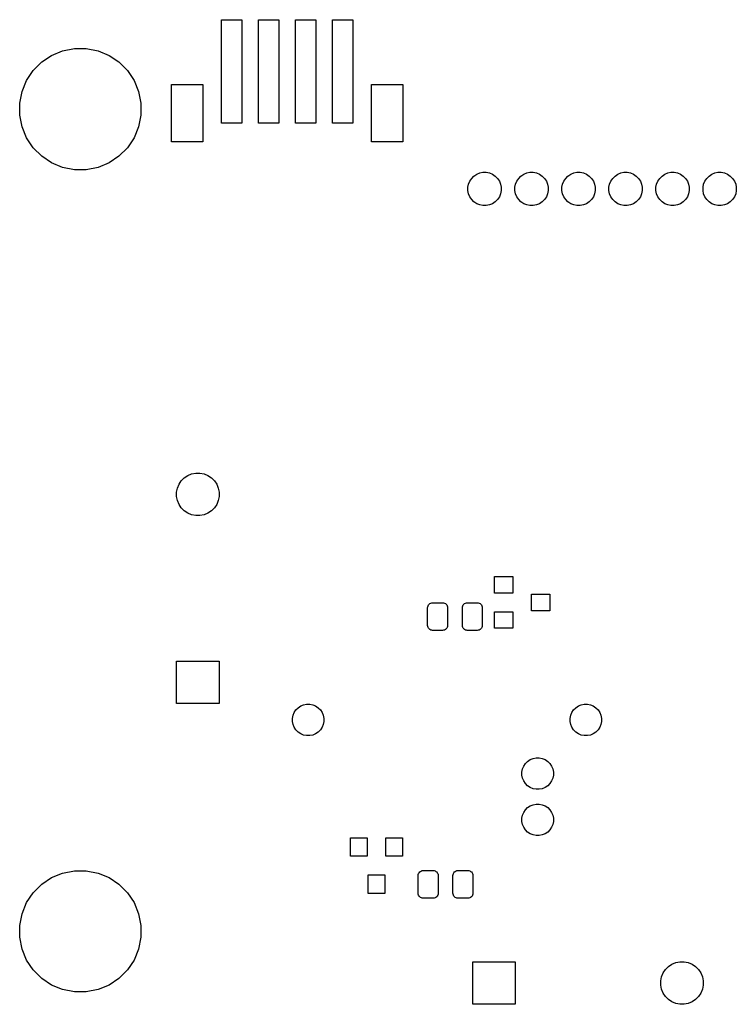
# Model space of a CAD drawing. Extents: x -0.28 to 2.63, y -2.16 to -0.06.
# Tile 1 of 3: x -0.28 to 1.25, y -2.16 to -0.06. Entities that reach past the tile are written whole.
import ezdxf

# ---------------------------------------------------------------- set-up
doc = ezdxf.new("R2010")
doc.units = 0
doc.header["$MEASUREMENT"] = 0
doc.layers.add('BLACK', color=7, linetype='CONTINUOUS')

msp = doc.modelspace()

# ---------------------------------------------------------------- linework, layer by layer
at = {"layer": 'BLACK', "linetype": 'CONTINUOUS'}
for p, q in [((0.1502, -0.2802), (0.1502, -0.0598)), ((0.1502, -0.0598), (0.1935, -0.0598)), ((0.1935, -0.0598), (0.1935, -0.2802)), ((0.229, -0.2802), (0.229, -0.0598)), ((0.229, -0.0598), (0.2723, -0.0598)), ((0.2723, -0.0598), (0.2723, -0.2802)), ((0.3077, -0.2802), (0.3077, -0.0598)), ((0.3077, -0.0598), (0.351, -0.0598)), ((0.351, -0.0598), (0.351, -0.2802)), ((0.3865, -0.2802), (0.3865, -0.0598)), ((0.3865, -0.0598), (0.4298, -0.0598)), ((0.4298, -0.0598), (0.4298, -0.2802)), ((-0.1876, -0.126), (-0.1627, -0.121)), ((-0.1627, -0.121), (-0.1373, -0.121)), ((-0.1373, -0.121), (-0.1124, -0.126)), ((-0.2322, -0.1498), (-0.2111, -0.1357)), ((-0.2111, -0.1357), (-0.1876, -0.126)), ((-0.1124, -0.126), (-0.0889, -0.1357)), ((-0.0889, -0.1357), (-0.0678, -0.1498)), ((-0.2502, -0.1678), (-0.2322, -0.1498)), ((-0.0678, -0.1498), (-0.0498, -0.1678)), ((-0.2643, -0.1889), (-0.2502, -0.1678)), ((-0.0498, -0.1678), (-0.0357, -0.1889)), ((-0.274, -0.2124), (-0.2643, -0.1889)), ((-0.0357, -0.1889), (-0.026, -0.2124)), ((0.0439, -0.3196), (0.0439, -0.1976)), ((0.0439, -0.1976), (0.1109, -0.1976)), ((0.1109, -0.1976), (0.1109, -0.3196)), ((0.4691, -0.3196), (0.4691, -0.1976)), ((0.4691, -0.1976), (0.5361, -0.1976)), ((0.5361, -0.1976), (0.5361, -0.3196)), ((-0.279, -0.2373), (-0.274, -0.2124)), ((-0.026, -0.2124), (-0.021, -0.2373)), ((-0.279, -0.2627), (-0.279, -0.2373)), ((-0.021, -0.2373), (-0.021, -0.2627)), ((-0.274, -0.2876), (-0.279, -0.2627)), ((-0.021, -0.2627), (-0.026, -0.2876)), ((-0.2643, -0.3111), (-0.274, -0.2876)), ((-0.026, -0.2876), (-0.0357, -0.3111)), ((0.1935, -0.2802), (0.1502, -0.2802)), ((0.2723, -0.2802), (0.229, -0.2802)), ((0.351, -0.2802), (0.3077, -0.2802)), ((0.4298, -0.2802), (0.3865, -0.2802)), ((-0.2502, -0.3322), (-0.2643, -0.3111)), ((-0.0357, -0.3111), (-0.0498, -0.3322)), ((-0.2322, -0.3502), (-0.2502, -0.3322)), ((-0.0498, -0.3322), (-0.0678, -0.3502)), ((0.1109, -0.3196), (0.0439, -0.3196)), ((0.5361, -0.3196), (0.4691, -0.3196)), ((-0.2111, -0.3643), (-0.2322, -0.3502)), ((-0.0678, -0.3502), (-0.0889, -0.3643)), ((-0.1876, -0.374), (-0.2111, -0.3643)), ((-0.1627, -0.379), (-0.1876, -0.374)), ((-0.1124, -0.374), (-0.1373, -0.379)), ((-0.0889, -0.3643), (-0.1124, -0.374)), ((-0.1373, -0.379), (-0.1627, -0.379)), ((0.6786, -0.4032), (0.6825, -0.3974)), ((0.6825, -0.3974), (0.6874, -0.3925)), ((0.6874, -0.3925), (0.6932, -0.3886)), ((0.6932, -0.3886), (0.6997, -0.3859)), ((0.6997, -0.3859), (0.7065, -0.3846)), ((0.7065, -0.3846), (0.7135, -0.3846)), ((0.7135, -0.3846), (0.7203, -0.3859)), ((0.7203, -0.3859), (0.7268, -0.3886)), ((0.7268, -0.3886), (0.7326, -0.3925)), ((0.7326, -0.3925), (0.7375, -0.3974)), ((0.7375, -0.3974), (0.7414, -0.4032)), ((0.7786, -0.4032), (0.7825, -0.3974)), ((0.7825, -0.3974), (0.7874, -0.3925)), ((0.7874, -0.3925), (0.7932, -0.3886)), ((0.7932, -0.3886), (0.7997, -0.3859)), ((0.7997, -0.3859), (0.8065, -0.3846)), ((0.8065, -0.3846), (0.8135, -0.3846)), ((0.8135, -0.3846), (0.8203, -0.3859)), ((0.8203, -0.3859), (0.8268, -0.3886)), ((0.8268, -0.3886), (0.8326, -0.3925)), ((0.8326, -0.3925), (0.8375, -0.3974)), ((0.8375, -0.3974), (0.8414, -0.4032)), ((0.8786, -0.4032), (0.8825, -0.3974)), ((0.8825, -0.3974), (0.8874, -0.3925)), ((0.8874, -0.3925), (0.8932, -0.3886)), ((0.8932, -0.3886), (0.8997, -0.3859)), ((0.8997, -0.3859), (0.9065, -0.3846)), ((0.9065, -0.3846), (0.9135, -0.3846)), ((0.9135, -0.3846), (0.9203, -0.3859)), ((0.9203, -0.3859), (0.9268, -0.3886)), ((0.9268, -0.3886), (0.9326, -0.3925)), ((0.9326, -0.3925), (0.9375, -0.3974)), ((0.9375, -0.3974), (0.9414, -0.4032)), ((0.9786, -0.4032), (0.9825, -0.3974)), ((0.9825, -0.3974), (0.9874, -0.3925)), ((0.9874, -0.3925), (0.9932, -0.3886)), ((0.9932, -0.3886), (0.9997, -0.3859)), ((0.9997, -0.3859), (1.0065, -0.3846)), ((1.0065, -0.3846), (1.0135, -0.3846)), ((1.0135, -0.3846), (1.0203, -0.3859)), ((1.0203, -0.3859), (1.0268, -0.3886)), ((1.0268, -0.3886), (1.0326, -0.3925)), ((1.0326, -0.3925), (1.0375, -0.3974)), ((1.0375, -0.3974), (1.0414, -0.4032)), ((1.0786, -0.4032), (1.0825, -0.3974)), ((1.0825, -0.3974), (1.0874, -0.3925)), ((1.0874, -0.3925), (1.0932, -0.3886)), ((1.0932, -0.3886), (1.0997, -0.3859)), ((1.0997, -0.3859), (1.1065, -0.3846)), ((1.1065, -0.3846), (1.1135, -0.3846)), ((1.1135, -0.3846), (1.1203, -0.3859)), ((1.1203, -0.3859), (1.1268, -0.3886)), ((1.1268, -0.3886), (1.1326, -0.3925)), ((1.1326, -0.3925), (1.1375, -0.3974)), ((1.1375, -0.3974), (1.1414, -0.4032)), ((1.1786, -0.4032), (1.1825, -0.3974)), ((1.1825, -0.3974), (1.1874, -0.3925)), ((1.1874, -0.3925), (1.1932, -0.3886)), ((1.1932, -0.3886), (1.1997, -0.3859)), ((1.1997, -0.3859), (1.2065, -0.3846)), ((1.2065, -0.3846), (1.2135, -0.3846)), ((1.2135, -0.3846), (1.2203, -0.3859)), ((1.2203, -0.3859), (1.2268, -0.3886)), ((1.2268, -0.3886), (1.2326, -0.3925)), ((1.2326, -0.3925), (1.2375, -0.3974)), ((1.2375, -0.3974), (1.2414, -0.4032)), ((0.6746, -0.4165), (0.6759, -0.4097)), ((0.6746, -0.4235), (0.6746, -0.4165)), ((0.6759, -0.4097), (0.6786, -0.4032)), ((0.7414, -0.4032), (0.7441, -0.4097)), ((0.7441, -0.4097), (0.7454, -0.4165)), ((0.7454, -0.4165), (0.7454, -0.4235)), ((0.7746, -0.4165), (0.7759, -0.4097)), ((0.7746, -0.4235), (0.7746, -0.4165)), ((0.7759, -0.4097), (0.7786, -0.4032)), ((0.8414, -0.4032), (0.8441, -0.4097)), ((0.8441, -0.4097), (0.8454, -0.4165)), ((0.8454, -0.4165), (0.8454, -0.4235)), ((0.8746, -0.4165), (0.8759, -0.4097)), ((0.8746, -0.4235), (0.8746, -0.4165)), ((0.8759, -0.4097), (0.8786, -0.4032)), ((0.9414, -0.4032), (0.9441, -0.4097)), ((0.9441, -0.4097), (0.9454, -0.4165)), ((0.9454, -0.4165), (0.9454, -0.4235)), ((0.9746, -0.4165), (0.9759, -0.4097)), ((0.9746, -0.4235), (0.9746, -0.4165)), ((0.9759, -0.4097), (0.9786, -0.4032)), ((1.0414, -0.4032), (1.0441, -0.4097)), ((1.0441, -0.4097), (1.0454, -0.4165)), ((1.0454, -0.4165), (1.0454, -0.4235)), ((1.0746, -0.4165), (1.0759, -0.4097)), ((1.0746, -0.4235), (1.0746, -0.4165)), ((1.0759, -0.4097), (1.0786, -0.4032)), ((1.1414, -0.4032), (1.1441, -0.4097)), ((1.1441, -0.4097), (1.1454, -0.4165)), ((1.1454, -0.4165), (1.1454, -0.4235)), ((1.1746, -0.4165), (1.1759, -0.4097)), ((1.1746, -0.4235), (1.1746, -0.4165)), ((1.1759, -0.4097), (1.1786, -0.4032)), ((1.2414, -0.4032), (1.2441, -0.4097)), ((1.2441, -0.4097), (1.2454, -0.4165)), ((1.2454, -0.4165), (1.2454, -0.4235)), ((0.6759, -0.4303), (0.6746, -0.4235)), ((0.6786, -0.4368), (0.6759, -0.4303)), ((0.6825, -0.4426), (0.6786, -0.4368)), ((0.7414, -0.4368), (0.7375, -0.4426)), ((0.7441, -0.4303), (0.7414, -0.4368)), ((0.7454, -0.4235), (0.7441, -0.4303)), ((0.7759, -0.4303), (0.7746, -0.4235)), ((0.7786, -0.4368), (0.7759, -0.4303)), ((0.7825, -0.4426), (0.7786, -0.4368)), ((0.8414, -0.4368), (0.8375, -0.4426)), ((0.8441, -0.4303), (0.8414, -0.4368)), ((0.8454, -0.4235), (0.8441, -0.4303)), ((0.8759, -0.4303), (0.8746, -0.4235)), ((0.8786, -0.4368), (0.8759, -0.4303)), ((0.8825, -0.4426), (0.8786, -0.4368)), ((0.9414, -0.4368), (0.9375, -0.4426)), ((0.9441, -0.4303), (0.9414, -0.4368)), ((0.9454, -0.4235), (0.9441, -0.4303)), ((0.9759, -0.4303), (0.9746, -0.4235)), ((0.9786, -0.4368), (0.9759, -0.4303)), ((0.9825, -0.4426), (0.9786, -0.4368)), ((1.0414, -0.4368), (1.0375, -0.4426)), ((1.0441, -0.4303), (1.0414, -0.4368)), ((1.0454, -0.4235), (1.0441, -0.4303)), ((1.0759, -0.4303), (1.0746, -0.4235)), ((1.0786, -0.4368), (1.0759, -0.4303)), ((1.0825, -0.4426), (1.0786, -0.4368)), ((1.1414, -0.4368), (1.1375, -0.4426)), ((1.1441, -0.4303), (1.1414, -0.4368)), ((1.1454, -0.4235), (1.1441, -0.4303)), ((1.1759, -0.4303), (1.1746, -0.4235)), ((1.1786, -0.4368), (1.1759, -0.4303)), ((1.1825, -0.4426), (1.1786, -0.4368)), ((1.2414, -0.4368), (1.2375, -0.4426)), ((1.2441, -0.4303), (1.2414, -0.4368)), ((1.2454, -0.4235), (1.2441, -0.4303)), ((0.6874, -0.4475), (0.6825, -0.4426)), ((0.6932, -0.4514), (0.6874, -0.4475)), ((0.6997, -0.4541), (0.6932, -0.4514)), ((0.7065, -0.4554), (0.6997, -0.4541)), ((0.7135, -0.4554), (0.7065, -0.4554)), ((0.7203, -0.4541), (0.7135, -0.4554)), ((0.7268, -0.4514), (0.7203, -0.4541)), ((0.7326, -0.4475), (0.7268, -0.4514)), ((0.7375, -0.4426), (0.7326, -0.4475)), ((0.7874, -0.4475), (0.7825, -0.4426)), ((0.7932, -0.4514), (0.7874, -0.4475)), ((0.7997, -0.4541), (0.7932, -0.4514)), ((0.8065, -0.4554), (0.7997, -0.4541)), ((0.8135, -0.4554), (0.8065, -0.4554)), ((0.8203, -0.4541), (0.8135, -0.4554)), ((0.8268, -0.4514), (0.8203, -0.4541)), ((0.8326, -0.4475), (0.8268, -0.4514)), ((0.8375, -0.4426), (0.8326, -0.4475)), ((0.8874, -0.4475), (0.8825, -0.4426)), ((0.8932, -0.4514), (0.8874, -0.4475)), ((0.8997, -0.4541), (0.8932, -0.4514)), ((0.9065, -0.4554), (0.8997, -0.4541)), ((0.9135, -0.4554), (0.9065, -0.4554)), ((0.9203, -0.4541), (0.9135, -0.4554)), ((0.9268, -0.4514), (0.9203, -0.4541)), ((0.9326, -0.4475), (0.9268, -0.4514)), ((0.9375, -0.4426), (0.9326, -0.4475)), ((0.9874, -0.4475), (0.9825, -0.4426)), ((0.9932, -0.4514), (0.9874, -0.4475)), ((0.9997, -0.4541), (0.9932, -0.4514)), ((1.0065, -0.4554), (0.9997, -0.4541)), ((1.0135, -0.4554), (1.0065, -0.4554)), ((1.0203, -0.4541), (1.0135, -0.4554)), ((1.0268, -0.4514), (1.0203, -0.4541)), ((1.0326, -0.4475), (1.0268, -0.4514)), ((1.0375, -0.4426), (1.0326, -0.4475)), ((1.0874, -0.4475), (1.0825, -0.4426)), ((1.0932, -0.4514), (1.0874, -0.4475)), ((1.0997, -0.4541), (1.0932, -0.4514)), ((1.1065, -0.4554), (1.0997, -0.4541)), ((1.1135, -0.4554), (1.1065, -0.4554)), ((1.1203, -0.4541), (1.1135, -0.4554)), ((1.1268, -0.4514), (1.1203, -0.4541)), ((1.1326, -0.4475), (1.1268, -0.4514)), ((1.1375, -0.4426), (1.1326, -0.4475)), ((1.1874, -0.4475), (1.1825, -0.4426)), ((1.1932, -0.4514), (1.1874, -0.4475)), ((1.1997, -0.4541), (1.1932, -0.4514)), ((1.2065, -0.4554), (1.1997, -0.4541)), ((1.2135, -0.4554), (1.2065, -0.4554)), ((1.2203, -0.4541), (1.2135, -0.4554)), ((1.2268, -0.4514), (1.2203, -0.4541)), ((1.2326, -0.4475), (1.2268, -0.4514)), ((1.2375, -0.4426), (1.2326, -0.4475)), ((0.0786, -1.0299), (0.0868, -1.0265)), ((0.0868, -1.0265), (0.0955, -1.0247)), ((0.0955, -1.0247), (0.1045, -1.0247)), ((0.1045, -1.0247), (0.1132, -1.0265)), ((0.1132, -1.0265), (0.1214, -1.0299)), ((0.0599, -1.0486), (0.0648, -1.0411)), ((0.0648, -1.0411), (0.0711, -1.0348)), ((0.0711, -1.0348), (0.0786, -1.0299)), ((0.1214, -1.0299), (0.1289, -1.0348)), ((0.1289, -1.0348), (0.1352, -1.0411)), ((0.1352, -1.0411), (0.1401, -1.0486)), ((0.0547, -1.0655), (0.0565, -1.0568)), ((0.0547, -1.0745), (0.0547, -1.0655)), ((0.0565, -1.0568), (0.0599, -1.0486)), ((0.1401, -1.0486), (0.1435, -1.0568)), ((0.1435, -1.0568), (0.1453, -1.0655)), ((0.1453, -1.0655), (0.1453, -1.0745)), ((0.0565, -1.0832), (0.0547, -1.0745)), ((0.0599, -1.0915), (0.0565, -1.0832)), ((0.1435, -1.0832), (0.1401, -1.0915)), ((0.1453, -1.0745), (0.1435, -1.0832)), ((0.0648, -1.0989), (0.0599, -1.0915)), ((0.0711, -1.1052), (0.0648, -1.0989)), ((0.0786, -1.1101), (0.0711, -1.1052)), ((0.0868, -1.1135), (0.0786, -1.1101)), ((0.1214, -1.1101), (0.1132, -1.1135)), ((0.1289, -1.1052), (0.1214, -1.1101)), ((0.1352, -1.0989), (0.1289, -1.1052)), ((0.1401, -1.0915), (0.1352, -1.0989)), ((0.0955, -1.1153), (0.0868, -1.1135)), ((0.1045, -1.1153), (0.0955, -1.1153)), ((0.1132, -1.1135), (0.1045, -1.1153)), ((0.7309, -1.2803), (0.7309, -1.2449)), ((0.7309, -1.2449), (0.7703, -1.2449)), ((0.7703, -1.2449), (0.7703, -1.2803)), ((0.7703, -1.2803), (0.7309, -1.2803)), ((0.8097, -1.3177), (0.8097, -1.2823)), ((0.8097, -1.2823), (0.8491, -1.2823)), ((0.8491, -1.2823), (0.8491, -1.3177)), ((0.5888, -1.3111), (0.589, -1.309)), ((0.5888, -1.349), (0.5888, -1.3111)), ((0.589, -1.309), (0.5896, -1.307)), ((0.5896, -1.307), (0.5906, -1.3052)), ((0.5906, -1.3052), (0.5919, -1.3036)), ((0.5919, -1.3036), (0.5935, -1.3023)), ((0.5935, -1.3023), (0.5954, -1.3013)), ((0.5954, -1.3013), (0.5974, -1.3007)), ((0.5974, -1.3007), (0.5994, -1.3005)), ((0.5994, -1.3005), (0.6206, -1.3005)), ((0.6206, -1.3005), (0.6226, -1.3007)), ((0.6226, -1.3007), (0.6246, -1.3013)), ((0.6246, -1.3013), (0.6265, -1.3023)), ((0.6265, -1.3023), (0.6281, -1.3036)), ((0.6281, -1.3036), (0.6294, -1.3052)), ((0.6294, -1.3052), (0.6304, -1.307)), ((0.6304, -1.307), (0.631, -1.309)), ((0.631, -1.309), (0.6312, -1.3111)), ((0.6312, -1.3111), (0.6312, -1.349)), ((0.6627, -1.3111), (0.6629, -1.309)), ((0.6627, -1.349), (0.6627, -1.3111)), ((0.6629, -1.309), (0.6635, -1.307)), ((0.6635, -1.307), (0.6644, -1.3052)), ((0.6644, -1.3052), (0.6658, -1.3036)), ((0.6658, -1.3036), (0.6674, -1.3023)), ((0.6674, -1.3023), (0.6692, -1.3013)), ((0.6692, -1.3013), (0.6712, -1.3007)), ((0.6712, -1.3007), (0.6732, -1.3005)), ((0.6732, -1.3005), (0.6944, -1.3005)), ((0.6944, -1.3005), (0.6965, -1.3007)), ((0.6965, -1.3007), (0.6984, -1.3013)), ((0.6984, -1.3013), (0.7003, -1.3023)), ((0.7003, -1.3023), (0.7019, -1.3036)), ((0.7019, -1.3036), (0.7032, -1.3052)), ((0.7032, -1.3052), (0.7042, -1.307)), ((0.7042, -1.307), (0.7048, -1.309)), ((0.7048, -1.309), (0.705, -1.3111)), ((0.705, -1.3111), (0.705, -1.349)), ((0.7309, -1.3551), (0.7309, -1.3197)), ((0.7309, -1.3197), (0.7703, -1.3197)), ((0.7703, -1.3197), (0.7703, -1.3551)), ((0.8491, -1.3177), (0.8097, -1.3177)), ((0.589, -1.351), (0.5888, -1.349)), ((0.5896, -1.353), (0.589, -1.351)), ((0.5906, -1.3548), (0.5896, -1.353)), ((0.5919, -1.3564), (0.5906, -1.3548)), ((0.5935, -1.3577), (0.5919, -1.3564)), ((0.5954, -1.3587), (0.5935, -1.3577)), ((0.5974, -1.3593), (0.5954, -1.3587)), ((0.5994, -1.3595), (0.5974, -1.3593)), ((0.6206, -1.3595), (0.5994, -1.3595)), ((0.6226, -1.3593), (0.6206, -1.3595)), ((0.6246, -1.3587), (0.6226, -1.3593)), ((0.6265, -1.3577), (0.6246, -1.3587)), ((0.6281, -1.3564), (0.6265, -1.3577)), ((0.6294, -1.3548), (0.6281, -1.3564)), ((0.6304, -1.353), (0.6294, -1.3548)), ((0.631, -1.351), (0.6304, -1.353)), ((0.6312, -1.349), (0.631, -1.351)), ((0.6629, -1.351), (0.6627, -1.349)), ((0.6635, -1.353), (0.6629, -1.351)), ((0.6644, -1.3548), (0.6635, -1.353)), ((0.6658, -1.3564), (0.6644, -1.3548)), ((0.6674, -1.3577), (0.6658, -1.3564)), ((0.6692, -1.3587), (0.6674, -1.3577)), ((0.6712, -1.3593), (0.6692, -1.3587)), ((0.6732, -1.3595), (0.6712, -1.3593)), ((0.6944, -1.3595), (0.6732, -1.3595)), ((0.6965, -1.3593), (0.6944, -1.3595)), ((0.6984, -1.3587), (0.6965, -1.3593)), ((0.7003, -1.3577), (0.6984, -1.3587)), ((0.7019, -1.3564), (0.7003, -1.3577)), ((0.7032, -1.3548), (0.7019, -1.3564)), ((0.7042, -1.353), (0.7032, -1.3548)), ((0.7048, -1.351), (0.7042, -1.353)), ((0.705, -1.349), (0.7048, -1.351)), ((0.7703, -1.3551), (0.7309, -1.3551)), ((0.0547, -1.5153), (0.0547, -1.4247)), ((0.0547, -1.4247), (0.1453, -1.4247)), ((0.1453, -1.4247), (0.1453, -1.5153)), ((0.1453, -1.5153), (0.0547, -1.5153)), ((0.3051, -1.5341), (0.3087, -1.5287)), ((0.3087, -1.5287), (0.3134, -1.524)), ((0.3134, -1.524), (0.3189, -1.5203)), ((0.3189, -1.5203), (0.325, -1.5178)), ((0.325, -1.5178), (0.3314, -1.5165)), ((0.3314, -1.5165), (0.338, -1.5165)), ((0.338, -1.5165), (0.3445, -1.5178)), ((0.3445, -1.5178), (0.3506, -1.5203)), ((0.3506, -1.5203), (0.3561, -1.524)), ((0.3561, -1.524), (0.3607, -1.5287)), ((0.3607, -1.5287), (0.3644, -1.5341)), ((0.8956, -1.5341), (0.8993, -1.5287)), ((0.8993, -1.5287), (0.9039, -1.524)), ((0.9039, -1.524), (0.9094, -1.5203)), ((0.9094, -1.5203), (0.9155, -1.5178)), ((0.9155, -1.5178), (0.922, -1.5165)), ((0.922, -1.5165), (0.9286, -1.5165)), ((0.9286, -1.5165), (0.935, -1.5178)), ((0.935, -1.5178), (0.9411, -1.5203)), ((0.9411, -1.5203), (0.9466, -1.524)), ((0.9466, -1.524), (0.9513, -1.5287)), ((0.9513, -1.5287), (0.9549, -1.5341)), ((0.3013, -1.5467), (0.3025, -1.5402)), ((0.3013, -1.5533), (0.3013, -1.5467)), ((0.3025, -1.5402), (0.3051, -1.5341)), ((0.3644, -1.5341), (0.3669, -1.5402)), ((0.3669, -1.5402), (0.3682, -1.5467)), ((0.3682, -1.5467), (0.3682, -1.5533)), ((0.8918, -1.5467), (0.8931, -1.5402)), ((0.8918, -1.5533), (0.8918, -1.5467)), ((0.8931, -1.5402), (0.8956, -1.5341)), ((0.9549, -1.5341), (0.9575, -1.5402)), ((0.9575, -1.5402), (0.9587, -1.5467)), ((0.9587, -1.5467), (0.9587, -1.5533)), ((0.3025, -1.5598), (0.3013, -1.5533)), ((0.3051, -1.5658), (0.3025, -1.5598)), ((0.3087, -1.5713), (0.3051, -1.5658)), ((0.3134, -1.576), (0.3087, -1.5713)), ((0.3607, -1.5713), (0.3561, -1.576)), ((0.3644, -1.5658), (0.3607, -1.5713)), ((0.3669, -1.5598), (0.3644, -1.5658)), ((0.3682, -1.5533), (0.3669, -1.5598)), ((0.8931, -1.5598), (0.8918, -1.5533)), ((0.8956, -1.5658), (0.8931, -1.5598)), ((0.8993, -1.5713), (0.8956, -1.5658)), ((0.9039, -1.576), (0.8993, -1.5713)), ((0.9513, -1.5713), (0.9466, -1.576)), ((0.9549, -1.5658), (0.9513, -1.5713)), ((0.9575, -1.5598), (0.9549, -1.5658)), ((0.9587, -1.5533), (0.9575, -1.5598)), ((0.3189, -1.5797), (0.3134, -1.576)), ((0.325, -1.5822), (0.3189, -1.5797)), ((0.3314, -1.5835), (0.325, -1.5822)), ((0.338, -1.5835), (0.3314, -1.5835)), ((0.3445, -1.5822), (0.338, -1.5835)), ((0.3506, -1.5797), (0.3445, -1.5822)), ((0.3561, -1.576), (0.3506, -1.5797)), ((0.9094, -1.5797), (0.9039, -1.576)), ((0.9155, -1.5822), (0.9094, -1.5797)), ((0.922, -1.5835), (0.9155, -1.5822)), ((0.9286, -1.5835), (0.922, -1.5835)), ((0.935, -1.5822), (0.9286, -1.5835)), ((0.9411, -1.5797), (0.935, -1.5822)), ((0.9466, -1.576), (0.9411, -1.5797)), ((0.8071, -1.6345), (0.8132, -1.632)), ((0.8132, -1.632), (0.8196, -1.6307)), ((0.8196, -1.6307), (0.8262, -1.6307)), ((0.8262, -1.6307), (0.8327, -1.632)), ((0.8327, -1.632), (0.8388, -1.6345)), ((0.7894, -1.6609), (0.7907, -1.6544)), ((0.7907, -1.6544), (0.7933, -1.6483)), ((0.7933, -1.6483), (0.7969, -1.6428)), ((0.7969, -1.6428), (0.8016, -1.6382)), ((0.8016, -1.6382), (0.8071, -1.6345)), ((0.8388, -1.6345), (0.8442, -1.6382)), ((0.8442, -1.6382), (0.8489, -1.6428)), ((0.8489, -1.6428), (0.8526, -1.6483)), ((0.8526, -1.6483), (0.8551, -1.6544)), ((0.8551, -1.6544), (0.8564, -1.6609)), ((0.7894, -1.6675), (0.7894, -1.6609)), ((0.7907, -1.6739), (0.7894, -1.6675)), ((0.7933, -1.68), (0.7907, -1.6739)), ((0.8551, -1.6739), (0.8526, -1.68)), ((0.8564, -1.6675), (0.8551, -1.6739)), ((0.8564, -1.6609), (0.8564, -1.6675)), ((0.7969, -1.6855), (0.7933, -1.68)), ((0.8016, -1.6902), (0.7969, -1.6855)), ((0.8071, -1.6938), (0.8016, -1.6902)), ((0.8132, -1.6964), (0.8071, -1.6938)), ((0.8196, -1.6976), (0.8132, -1.6964)), ((0.8327, -1.6964), (0.8262, -1.6976)), ((0.8388, -1.6938), (0.8327, -1.6964)), ((0.8442, -1.6902), (0.8388, -1.6938)), ((0.8489, -1.6855), (0.8442, -1.6902)), ((0.8526, -1.68), (0.8489, -1.6855)), ((0.8262, -1.6976), (0.8196, -1.6976)), ((0.7969, -1.7413), (0.8016, -1.7366)), ((0.8016, -1.7366), (0.8071, -1.7329)), ((0.8071, -1.7329), (0.8132, -1.7304)), ((0.8132, -1.7304), (0.8196, -1.7291)), ((0.8196, -1.7291), (0.8262, -1.7291)), ((0.8262, -1.7291), (0.8327, -1.7304)), ((0.8327, -1.7304), (0.8388, -1.7329)), ((0.8388, -1.7329), (0.8442, -1.7366)), ((0.8442, -1.7366), (0.8489, -1.7413)), ((0.7894, -1.7593), (0.7907, -1.7528)), ((0.7894, -1.7659), (0.7894, -1.7593)), ((0.7907, -1.7528), (0.7933, -1.7468)), ((0.7933, -1.7468), (0.7969, -1.7413)), ((0.8489, -1.7413), (0.8526, -1.7468)), ((0.8526, -1.7468), (0.8551, -1.7528)), ((0.8551, -1.7528), (0.8564, -1.7593)), ((0.8564, -1.7593), (0.8564, -1.7659)), ((0.7907, -1.7724), (0.7894, -1.7659)), ((0.7933, -1.7785), (0.7907, -1.7724)), ((0.7969, -1.7839), (0.7933, -1.7785)), ((0.8526, -1.7785), (0.8489, -1.7839)), ((0.8551, -1.7724), (0.8526, -1.7785)), ((0.8564, -1.7659), (0.8551, -1.7724)), ((0.4249, -1.8403), (0.4249, -1.8009)), ((0.4249, -1.8009), (0.4603, -1.8009)), ((0.4603, -1.8009), (0.4603, -1.8403)), ((0.4997, -1.8403), (0.4997, -1.8009)), ((0.4997, -1.8009), (0.5351, -1.8009)), ((0.5351, -1.8009), (0.5351, -1.8403)), ((0.8016, -1.7886), (0.7969, -1.7839)), ((0.8071, -1.7922), (0.8016, -1.7886)), ((0.8132, -1.7948), (0.8071, -1.7922)), ((0.8196, -1.7961), (0.8132, -1.7948)), ((0.8262, -1.7961), (0.8196, -1.7961)), ((0.8327, -1.7948), (0.8262, -1.7961)), ((0.8388, -1.7922), (0.8327, -1.7948)), ((0.8442, -1.7886), (0.8388, -1.7922)), ((0.8489, -1.7839), (0.8442, -1.7886)), ((0.4603, -1.8403), (0.4249, -1.8403)), ((0.5351, -1.8403), (0.4997, -1.8403)), ((-0.2322, -1.8998), (-0.2111, -1.8857)), ((-0.2111, -1.8857), (-0.1876, -1.876)), ((-0.1876, -1.876), (-0.1627, -1.871)), ((-0.1627, -1.871), (-0.1373, -1.871)), ((-0.1373, -1.871), (-0.1124, -1.876)), ((-0.1124, -1.876), (-0.0889, -1.8857)), ((-0.0889, -1.8857), (-0.0678, -1.8998)), ((0.4623, -1.9191), (0.4623, -1.8797)), ((0.4623, -1.8797), (0.4977, -1.8797)), ((0.4977, -1.8797), (0.4977, -1.9191)), ((0.5688, -1.8811), (0.569, -1.879)), ((0.5688, -1.9189), (0.5688, -1.8811)), ((0.569, -1.879), (0.5696, -1.877)), ((0.5696, -1.877), (0.5706, -1.8752)), ((0.5706, -1.8752), (0.5719, -1.8736)), ((0.5719, -1.8736), (0.5735, -1.8723)), ((0.5735, -1.8723), (0.5754, -1.8713)), ((0.5754, -1.8713), (0.5774, -1.8707)), ((0.5774, -1.8707), (0.5794, -1.8705)), ((0.5794, -1.8705), (0.6006, -1.8705)), ((0.6006, -1.8705), (0.6026, -1.8707)), ((0.6026, -1.8707), (0.6046, -1.8713)), ((0.6046, -1.8713), (0.6065, -1.8723)), ((0.6065, -1.8723), (0.6081, -1.8736)), ((0.6081, -1.8736), (0.6094, -1.8752)), ((0.6094, -1.8752), (0.6104, -1.877)), ((0.6104, -1.877), (0.611, -1.879)), ((0.611, -1.879), (0.6112, -1.8811)), ((0.6112, -1.8811), (0.6112, -1.9189)), ((0.6427, -1.8811), (0.6429, -1.879)), ((0.6427, -1.9189), (0.6427, -1.8811)), ((0.6429, -1.879), (0.6435, -1.877)), ((0.6435, -1.877), (0.6444, -1.8752)), ((0.6444, -1.8752), (0.6458, -1.8736)), ((0.6458, -1.8736), (0.6474, -1.8723)), ((0.6474, -1.8723), (0.6492, -1.8713)), ((0.6492, -1.8713), (0.6512, -1.8707)), ((0.6512, -1.8707), (0.6532, -1.8705)), ((0.6532, -1.8705), (0.6744, -1.8705)), ((0.6744, -1.8705), (0.6765, -1.8707)), ((0.6765, -1.8707), (0.6784, -1.8713)), ((0.6784, -1.8713), (0.6803, -1.8723)), ((0.6803, -1.8723), (0.6819, -1.8736)), ((0.6819, -1.8736), (0.6832, -1.8752)), ((0.6832, -1.8752), (0.6842, -1.877)), ((0.6842, -1.877), (0.6848, -1.879)), ((0.6848, -1.879), (0.685, -1.8811)), ((0.685, -1.8811), (0.685, -1.9189)), ((-0.2502, -1.9178), (-0.2322, -1.8998)), ((-0.0678, -1.8998), (-0.0498, -1.9178)), ((-0.2643, -1.9389), (-0.2502, -1.9178)), ((-0.0498, -1.9178), (-0.0357, -1.9389)), ((0.4977, -1.9191), (0.4623, -1.9191)), ((0.569, -1.921), (0.5688, -1.9189)), ((0.5696, -1.923), (0.569, -1.921)), ((0.5706, -1.9248), (0.5696, -1.923)), ((0.5719, -1.9264), (0.5706, -1.9248)), ((0.5735, -1.9277), (0.5719, -1.9264)), ((0.5754, -1.9287), (0.5735, -1.9277)), ((0.6065, -1.9277), (0.6046, -1.9287)), ((0.6081, -1.9264), (0.6065, -1.9277)), ((0.6094, -1.9248), (0.6081, -1.9264)), ((0.6104, -1.923), (0.6094, -1.9248)), ((0.611, -1.921), (0.6104, -1.923)), ((0.6112, -1.9189), (0.611, -1.921)), ((0.6429, -1.921), (0.6427, -1.9189)), ((0.6435, -1.923), (0.6429, -1.921)), ((0.6444, -1.9248), (0.6435, -1.923)), ((0.6458, -1.9264), (0.6444, -1.9248)), ((0.6474, -1.9277), (0.6458, -1.9264)), ((0.6492, -1.9287), (0.6474, -1.9277)), ((0.6803, -1.9277), (0.6784, -1.9287)), ((0.6819, -1.9264), (0.6803, -1.9277)), ((0.6832, -1.9248), (0.6819, -1.9264)), ((0.6842, -1.923), (0.6832, -1.9248)), ((0.6848, -1.921), (0.6842, -1.923)), ((0.685, -1.9189), (0.6848, -1.921)), ((-0.274, -1.9624), (-0.2643, -1.9389)), ((-0.0357, -1.9389), (-0.026, -1.9624)), ((0.5774, -1.9293), (0.5754, -1.9287)), ((0.5794, -1.9295), (0.5774, -1.9293)), ((0.6006, -1.9295), (0.5794, -1.9295)), ((0.6026, -1.9293), (0.6006, -1.9295)), ((0.6046, -1.9287), (0.6026, -1.9293)), ((0.6512, -1.9293), (0.6492, -1.9287)), ((0.6532, -1.9295), (0.6512, -1.9293)), ((0.6744, -1.9295), (0.6532, -1.9295)), ((0.6765, -1.9293), (0.6744, -1.9295)), ((0.6784, -1.9287), (0.6765, -1.9293)), ((-0.279, -1.9873), (-0.274, -1.9624)), ((-0.026, -1.9624), (-0.021, -1.9873)), ((-0.279, -2.0127), (-0.279, -1.9873)), ((-0.021, -1.9873), (-0.021, -2.0127)), ((-0.274, -2.0376), (-0.279, -2.0127)), ((-0.021, -2.0127), (-0.026, -2.0376)), ((-0.2643, -2.0611), (-0.274, -2.0376)), ((-0.026, -2.0376), (-0.0357, -2.0611)), ((-0.2502, -2.0822), (-0.2643, -2.0611)), ((-0.0357, -2.0611), (-0.0498, -2.0822)), ((0.6847, -2.1553), (0.6847, -2.0647)), ((0.6847, -2.0647), (0.7753, -2.0647)), ((0.7753, -2.0647), (0.7753, -2.1553)), ((1.1011, -2.0748), (1.1085, -2.0699)), ((1.1085, -2.0699), (1.1168, -2.0665)), ((1.1168, -2.0665), (1.1255, -2.0647)), ((1.1255, -2.0647), (1.1345, -2.0647)), ((1.1345, -2.0647), (1.1432, -2.0665)), ((1.1432, -2.0665), (1.1515, -2.0699)), ((1.1515, -2.0699), (1.1589, -2.0748)), ((-0.2322, -2.1002), (-0.2502, -2.0822)), ((-0.0498, -2.0822), (-0.0678, -2.1002)), ((1.0865, -2.0968), (1.0899, -2.0886)), ((1.0899, -2.0886), (1.0948, -2.0811)), ((1.0948, -2.0811), (1.1011, -2.0748)), ((1.1589, -2.0748), (1.1652, -2.0811)), ((1.1652, -2.0811), (1.1701, -2.0886)), ((1.1701, -2.0886), (1.1735, -2.0968)), ((-0.2111, -2.1143), (-0.2322, -2.1002)), ((-0.1876, -2.124), (-0.2111, -2.1143)), ((-0.0889, -2.1143), (-0.1124, -2.124)), ((-0.0678, -2.1002), (-0.0889, -2.1143)), ((1.0847, -2.1055), (1.0865, -2.0968)), ((1.0847, -2.1145), (1.0847, -2.1055)), ((1.0865, -2.1232), (1.0847, -2.1145)), ((1.1735, -2.0968), (1.1753, -2.1055)), ((1.1753, -2.1145), (1.1735, -2.1232)), ((1.1753, -2.1055), (1.1753, -2.1145)), ((-0.1627, -2.129), (-0.1876, -2.124)), ((-0.1373, -2.129), (-0.1627, -2.129)), ((-0.1124, -2.124), (-0.1373, -2.129)), ((1.0899, -2.1315), (1.0865, -2.1232)), ((1.0948, -2.1389), (1.0899, -2.1315)), ((1.1701, -2.1315), (1.1652, -2.1389)), ((1.1735, -2.1232), (1.1701, -2.1315)), ((0.7753, -2.1553), (0.6847, -2.1553)), ((1.1011, -2.1452), (1.0948, -2.1389)), ((1.1085, -2.1501), (1.1011, -2.1452)), ((1.1168, -2.1535), (1.1085, -2.1501)), ((1.1255, -2.1553), (1.1168, -2.1535)), ((1.1345, -2.1553), (1.1255, -2.1553)), ((1.1432, -2.1535), (1.1345, -2.1553)), ((1.1515, -2.1501), (1.1432, -2.1535)), ((1.1589, -2.1452), (1.1515, -2.1501)), ((1.1652, -2.1389), (1.1589, -2.1452))]:
    msp.add_line(p, q, dxfattribs=at)

doc.saveas('drawing.dxf')
